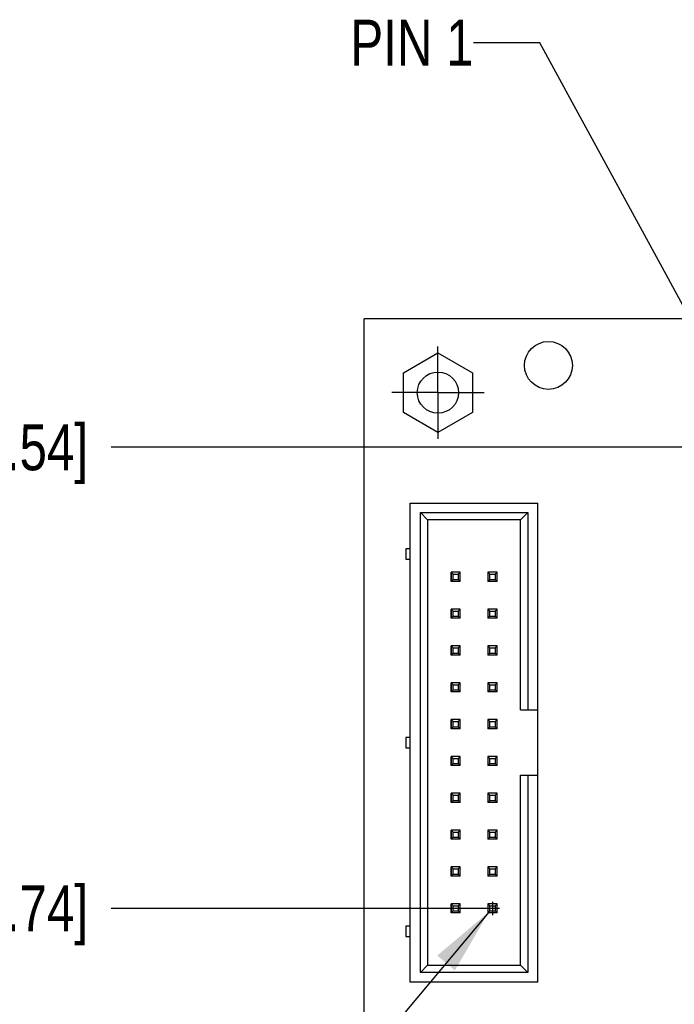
# Model space of a CAD drawing. Header units: inches. Extents: x 0 to 34, y 0 to 22.
# Tile 4 of 27: x 6 to 7.8, y 15.2 to 17.9. Entities that reach past the tile are written whole.
import ezdxf

# ---------------------------------------------------------------- set-up
doc = ezdxf.new("R2010")
doc.units = ezdxf.units.IN
doc.header["$LTSCALE"] = 1.87
doc.header["$MEASUREMENT"] = 0
doc.linetypes.add('CENTER', pattern=[0.6, 0.375, -0.075, 0.075, -0.075])
doc.layers.get('0').update_dxf_attribs({"linetype": 'CONTINUOUS'})
for name, color, linetype in [('DEFAULT_1', 7, 'CENTER'), ('DETAIL', 7, 'CONTINUOUS'), ('DIMENSIONS', 7, 'CONTINUOUS')]:
    doc.layers.add(name, color=color, linetype=linetype)
doc.styles.get("Standard").update_dxf_attribs({"font": 'txt', "width": 0.8})
doc.dimstyles.new('DIMSTYLE_1', dxfattribs={"dimtxt": 0.125, "dimasz": 0.18, "dimexe": 0.125, "dimexo": 0.0625, "dimgap": 0.03125, "dimtad": 0, "dimtih": 1, "dimtoh": 1, "dimdec": 3, "dimzin": 4, "dimdsep": 46, "dimtxsty": 'STANDARD', "dimblk": '_FILLED', "dimblk1": '_FILLED', "dimblk2": '_FILLED', "dimcen": 0.09, "dimadec": 0, "dimazin": 0, "dimtp": 0.01, "dimtm": 0.01, "dimtfac": 1, "dimtdec": 3, "dimtofl": 0, "dimtmove": 0, "dimatfit": 3, "dimldrblk": '_FILLED', "dimfxl": 1, "dimtolj": 1, "dimtzin": 4, "dimarcsym": 0})
doc.dimstyles.get("Standard").update_dxf_attribs({"dimtxt": 0.125, "dimasz": 0.18, "dimexe": 0.125, "dimexo": 0.0625, "dimgap": 0.09, "dimtad": 0, "dimtih": 1, "dimtoh": 1, "dimdec": 3, "dimzin": 4, "dimdsep": 46, "dimtxsty": 'STANDARD', "dimblk": '_FILLED', "dimblk1": '_FILLED', "dimblk2": '_FILLED', "dimcen": 0.09, "dimadec": 0, "dimazin": 0, "dimtol": 1, "dimtp": 0.01, "dimtm": 0.01, "dimtfac": 1, "dimtdec": 3, "dimtofl": 0, "dimtmove": 0, "dimatfit": 3, "dimldrblk": '_FILLED', "dimfxl": 1, "dimtolj": 1, "dimtzin": 4, "dimarcsym": 0})

# ---------------------------------------------------------------- blocks, each defined once
blk = doc.blocks.new('*D7')
at = {"layer": 'DIMENSIONS', "color": 2, "linetype": 'CONTINUOUS'}
blk.add_line((7.2828, 15.4635), (6.2283, 15.4635), dxfattribs=at)
at = {"layer": 'DIMENSIONS', "color": 2, "linetype": 'CONTINUOUS', "insert": (6.1658, 15.526), "char_height": 0.125, "width": 1.325, "attachment_point": 3, "line_spacing_factor": 0.9}
blk.add_mtext('3.100{\\Ftxt.shx;\\W1.000000;\\H0.125000; }[78.74]', dxfattribs=at)
blk = doc.blocks.new('_FILLED')
at = {"color": 0, "linetype": 'BYBLOCK'}
blk.add_solid([(0, 0), (-1, 0.174), (-1, -0.174)], dxfattribs=at)
blk = doc.blocks.new('*D13')
at = {"layer": 'DIMENSIONS', "color": 2, "linetype": 'CONTINUOUS'}
blk.add_line((8.0184, 16.7153), (6.2283, 16.7153), dxfattribs=at)
at = {"layer": 'DIMENSIONS', "color": 2, "linetype": 'CONTINUOUS', "insert": (6.1658, 16.7778), "char_height": 0.125, "width": 1.725, "attachment_point": 3, "line_spacing_factor": 0.9}
blk.add_mtext('2X 4.352{\\Ftxt.shx;\\W1.000000;\\H0.125000; }[110.54]', dxfattribs=at)

msp = doc.modelspace()

# ---------------------------------------------------------------- linework, layer by layer
at = {"color": 7, "linetype": 'CONTINUOUS'}
for p, q in [((6.9158, 12.3635), (6.9158, 17.0635)), ((13.9958, 17.0635), (6.9158, 17.0635)), ((7.0223, 16.9175), (7.1158, 16.9715)), ((7.1158, 16.9715), (7.2093, 16.9175)), ((7.0223, 16.8095), (7.0223, 16.9175)), ((7.2093, 16.9175), (7.2093, 16.8095)), ((7.1158, 16.7556), (7.0223, 16.8095)), ((7.2093, 16.8095), (7.1158, 16.7556)), ((7.0406, 15.2635), (7.0406, 16.5635)), ((7.0406, 16.5635), (7.3871, 16.5635)), ((7.3871, 15.2635), (7.3871, 16.5635)), ((7.0682, 15.2891), (7.0682, 16.5379)), ((7.0879, 16.5182), (7.0682, 16.5379)), ((7.0682, 16.5379), (7.3595, 16.5379)), ((7.3398, 16.5182), (7.3595, 16.5379)), ((7.3595, 16.5379), (7.3595, 16.0021)), ((7.0879, 16.5182), (7.0879, 15.3088)), ((7.3398, 16.5182), (7.0879, 16.5182)), ((7.3398, 16.0021), (7.3398, 16.5182)), ((7.0288, 16.4395), (7.0288, 16.4119)), ((7.0406, 16.4395), (7.0288, 16.4395)), ((7.0288, 16.4119), (7.0406, 16.4119)), ((7.1512, 16.3761), (7.1512, 16.3509)), ((7.1514, 16.3761), (7.1514, 16.3509)), ((7.1571, 16.3704), (7.1514, 16.3761)), ((7.1766, 16.3761), (7.1514, 16.3761)), ((7.1571, 16.3566), (7.1571, 16.3704)), ((7.1571, 16.3704), (7.1709, 16.3704)), ((7.1709, 16.3704), (7.1766, 16.3761)), ((7.1709, 16.3704), (7.1709, 16.3566)), ((7.1766, 16.3509), (7.1766, 16.3761)), ((7.2512, 16.3761), (7.2512, 16.3509)), ((7.2514, 16.3761), (7.2514, 16.3509)), ((7.2571, 16.3704), (7.2514, 16.3761)), ((7.2766, 16.3761), (7.2514, 16.3761)), ((7.2571, 16.3566), (7.2571, 16.3704)), ((7.2571, 16.3704), (7.2709, 16.3704)), ((7.2709, 16.3704), (7.2766, 16.3761)), ((7.2709, 16.3704), (7.2709, 16.3566)), ((7.2766, 16.3509), (7.2766, 16.3761)), ((7.1514, 16.3509), (7.1571, 16.3566)), ((7.1766, 16.3509), (7.1514, 16.3509)), ((7.1571, 16.3566), (7.1709, 16.3566)), ((7.1709, 16.3566), (7.1766, 16.3509)), ((7.2514, 16.3509), (7.2571, 16.3566)), ((7.2766, 16.3509), (7.2514, 16.3509)), ((7.2571, 16.3566), (7.2709, 16.3566)), ((7.2709, 16.3566), (7.2766, 16.3509)), ((7.1512, 16.2761), (7.1512, 16.2509)), ((7.1514, 16.2761), (7.1514, 16.2509)), ((7.1571, 16.2704), (7.1514, 16.2761)), ((7.1766, 16.2761), (7.1514, 16.2761)), ((7.1514, 16.2509), (7.1571, 16.2566)), ((7.1571, 16.2566), (7.1571, 16.2704)), ((7.1571, 16.2704), (7.1709, 16.2704)), ((7.1571, 16.2566), (7.1709, 16.2566)), ((7.1709, 16.2704), (7.1766, 16.2761)), ((7.1709, 16.2704), (7.1709, 16.2566)), ((7.1709, 16.2566), (7.1766, 16.2509)), ((7.1766, 16.2509), (7.1766, 16.2761)), ((7.2512, 16.2761), (7.2512, 16.2509)), ((7.2514, 16.2761), (7.2514, 16.2509)), ((7.2571, 16.2704), (7.2514, 16.2761)), ((7.2766, 16.2761), (7.2514, 16.2761)), ((7.2514, 16.2509), (7.2571, 16.2566)), ((7.2571, 16.2566), (7.2571, 16.2704)), ((7.2571, 16.2704), (7.2709, 16.2704)), ((7.2571, 16.2566), (7.2709, 16.2566)), ((7.2709, 16.2704), (7.2766, 16.2761)), ((7.2709, 16.2704), (7.2709, 16.2566)), ((7.2709, 16.2566), (7.2766, 16.2509)), ((7.2766, 16.2509), (7.2766, 16.2761)), ((7.1766, 16.2509), (7.1514, 16.2509)), ((7.2766, 16.2509), (7.2514, 16.2509)), ((7.1512, 16.1761), (7.1512, 16.1509)), ((7.1514, 16.1761), (7.1514, 16.1509)), ((7.1571, 16.1704), (7.1514, 16.1761)), ((7.1766, 16.1761), (7.1514, 16.1761)), ((7.1709, 16.1704), (7.1766, 16.1761)), ((7.1766, 16.1509), (7.1766, 16.1761)), ((7.2512, 16.1761), (7.2512, 16.1509)), ((7.2514, 16.1761), (7.2514, 16.1509)), ((7.2571, 16.1704), (7.2514, 16.1761)), ((7.2766, 16.1761), (7.2514, 16.1761)), ((7.2709, 16.1704), (7.2766, 16.1761)), ((7.2766, 16.1509), (7.2766, 16.1761)), ((7.1514, 16.1509), (7.1571, 16.1566)), ((7.1766, 16.1509), (7.1514, 16.1509)), ((7.1571, 16.1566), (7.1571, 16.1704)), ((7.1571, 16.1704), (7.1709, 16.1704)), ((7.1571, 16.1566), (7.1709, 16.1566)), ((7.1709, 16.1704), (7.1709, 16.1566)), ((7.1709, 16.1566), (7.1766, 16.1509)), ((7.2514, 16.1509), (7.2571, 16.1566)), ((7.2766, 16.1509), (7.2514, 16.1509)), ((7.2571, 16.1566), (7.2571, 16.1704)), ((7.2571, 16.1704), (7.2709, 16.1704)), ((7.2571, 16.1566), (7.2709, 16.1566)), ((7.2709, 16.1704), (7.2709, 16.1566)), ((7.2709, 16.1566), (7.2766, 16.1509)), ((7.1512, 16.0761), (7.1512, 16.0509)), ((7.1514, 16.0761), (7.1514, 16.0509)), ((7.1571, 16.0704), (7.1514, 16.0761)), ((7.1766, 16.0761), (7.1514, 16.0761)), ((7.1571, 16.0566), (7.1571, 16.0704)), ((7.1571, 16.0704), (7.1709, 16.0704)), ((7.1709, 16.0704), (7.1766, 16.0761)), ((7.1709, 16.0704), (7.1709, 16.0566)), ((7.1766, 16.0509), (7.1766, 16.0761)), ((7.2512, 16.0761), (7.2512, 16.0509)), ((7.2514, 16.0761), (7.2514, 16.0509)), ((7.2571, 16.0704), (7.2514, 16.0761)), ((7.2766, 16.0761), (7.2514, 16.0761)), ((7.2571, 16.0566), (7.2571, 16.0704)), ((7.2571, 16.0704), (7.2709, 16.0704)), ((7.2709, 16.0704), (7.2766, 16.0761)), ((7.2709, 16.0704), (7.2709, 16.0566)), ((7.2766, 16.0509), (7.2766, 16.0761)), ((7.1514, 16.0509), (7.1571, 16.0566)), ((7.1766, 16.0509), (7.1514, 16.0509)), ((7.1571, 16.0566), (7.1709, 16.0566)), ((7.1709, 16.0566), (7.1766, 16.0509)), ((7.2514, 16.0509), (7.2571, 16.0566)), ((7.2766, 16.0509), (7.2514, 16.0509)), ((7.2571, 16.0566), (7.2709, 16.0566)), ((7.2709, 16.0566), (7.2766, 16.0509)), ((7.3398, 16.0021), (7.3871, 16.0021)), ((7.1512, 15.9761), (7.1512, 15.9509)), ((7.1514, 15.9761), (7.1514, 15.9509)), ((7.1571, 15.9704), (7.1514, 15.9761)), ((7.1766, 15.9761), (7.1514, 15.9761)), ((7.1571, 15.9566), (7.1571, 15.9704)), ((7.1571, 15.9704), (7.1709, 15.9704)), ((7.1709, 15.9704), (7.1766, 15.9761)), ((7.1709, 15.9704), (7.1709, 15.9566)), ((7.1766, 15.9509), (7.1766, 15.9761)), ((7.2512, 15.9761), (7.2512, 15.9509)), ((7.2514, 15.9761), (7.2514, 15.9509)), ((7.2571, 15.9704), (7.2514, 15.9761)), ((7.2766, 15.9761), (7.2514, 15.9761)), ((7.2571, 15.9566), (7.2571, 15.9704)), ((7.2571, 15.9704), (7.2709, 15.9704)), ((7.2709, 15.9704), (7.2766, 15.9761)), ((7.2709, 15.9704), (7.2709, 15.9566)), ((7.2766, 15.9509), (7.2766, 15.9761)), ((7.1514, 15.9509), (7.1571, 15.9566)), ((7.1766, 15.9509), (7.1514, 15.9509)), ((7.1571, 15.9566), (7.1709, 15.9566)), ((7.1709, 15.9566), (7.1766, 15.9509)), ((7.2514, 15.9509), (7.2571, 15.9566)), ((7.2766, 15.9509), (7.2514, 15.9509)), ((7.2571, 15.9566), (7.2709, 15.9566)), ((7.2709, 15.9566), (7.2766, 15.9509)), ((7.0288, 15.9273), (7.0288, 15.8997)), ((7.0406, 15.9273), (7.0288, 15.9273)), ((7.0288, 15.8997), (7.0406, 15.8997)), ((7.1512, 15.8761), (7.1512, 15.8509)), ((7.1514, 15.8761), (7.1514, 15.8509)), ((7.1571, 15.8704), (7.1514, 15.8761)), ((7.1766, 15.8761), (7.1514, 15.8761)), ((7.1514, 15.8509), (7.1571, 15.8566)), ((7.1571, 15.8566), (7.1571, 15.8704)), ((7.1571, 15.8704), (7.1709, 15.8704)), ((7.1571, 15.8566), (7.1709, 15.8566)), ((7.1709, 15.8704), (7.1766, 15.8761)), ((7.1709, 15.8704), (7.1709, 15.8566)), ((7.1709, 15.8566), (7.1766, 15.8509)), ((7.1766, 15.8509), (7.1766, 15.8761)), ((7.2512, 15.8761), (7.2512, 15.8509)), ((7.2514, 15.8761), (7.2514, 15.8509)), ((7.2571, 15.8704), (7.2514, 15.8761)), ((7.2766, 15.8761), (7.2514, 15.8761)), ((7.2514, 15.8509), (7.2571, 15.8566)), ((7.2571, 15.8566), (7.2571, 15.8704)), ((7.2571, 15.8704), (7.2709, 15.8704)), ((7.2571, 15.8566), (7.2709, 15.8566)), ((7.2709, 15.8704), (7.2766, 15.8761)), ((7.2709, 15.8704), (7.2709, 15.8566)), ((7.2709, 15.8566), (7.2766, 15.8509)), ((7.2766, 15.8509), (7.2766, 15.8761)), ((7.1766, 15.8509), (7.1514, 15.8509)), ((7.2766, 15.8509), (7.2514, 15.8509)), ((7.3398, 15.3088), (7.3398, 15.8249)), ((7.3398, 15.8249), (7.3871, 15.8249)), ((7.3595, 15.8249), (7.3595, 15.2891)), ((7.1512, 15.7761), (7.1512, 15.7509)), ((7.1514, 15.7761), (7.1514, 15.7509)), ((7.1571, 15.7704), (7.1514, 15.7761)), ((7.1766, 15.7761), (7.1514, 15.7761)), ((7.1709, 15.7704), (7.1766, 15.7761)), ((7.1766, 15.7509), (7.1766, 15.7761)), ((7.2512, 15.7761), (7.2512, 15.7509)), ((7.2514, 15.7761), (7.2514, 15.7509)), ((7.2571, 15.7704), (7.2514, 15.7761)), ((7.2766, 15.7761), (7.2514, 15.7761)), ((7.2709, 15.7704), (7.2766, 15.7761)), ((7.2766, 15.7509), (7.2766, 15.7761)), ((7.1514, 15.7509), (7.1571, 15.7566)), ((7.1766, 15.7509), (7.1514, 15.7509)), ((7.1571, 15.7566), (7.1571, 15.7704)), ((7.1571, 15.7704), (7.1709, 15.7704)), ((7.1571, 15.7566), (7.1709, 15.7566)), ((7.1709, 15.7704), (7.1709, 15.7566)), ((7.1709, 15.7566), (7.1766, 15.7509)), ((7.2514, 15.7509), (7.2571, 15.7566)), ((7.2766, 15.7509), (7.2514, 15.7509)), ((7.2571, 15.7566), (7.2571, 15.7704)), ((7.2571, 15.7704), (7.2709, 15.7704)), ((7.2571, 15.7566), (7.2709, 15.7566)), ((7.2709, 15.7704), (7.2709, 15.7566)), ((7.2709, 15.7566), (7.2766, 15.7509)), ((7.1512, 15.6761), (7.1512, 15.6509)), ((7.1514, 15.6761), (7.1514, 15.6509)), ((7.1571, 15.6704), (7.1514, 15.6761)), ((7.1766, 15.6761), (7.1514, 15.6761)), ((7.1571, 15.6566), (7.1571, 15.6704)), ((7.1571, 15.6704), (7.1709, 15.6704)), ((7.1709, 15.6704), (7.1766, 15.6761)), ((7.1709, 15.6704), (7.1709, 15.6566)), ((7.1766, 15.6509), (7.1766, 15.6761)), ((7.2512, 15.6761), (7.2512, 15.6509)), ((7.2514, 15.6761), (7.2514, 15.6509)), ((7.2571, 15.6704), (7.2514, 15.6761)), ((7.2766, 15.6761), (7.2514, 15.6761)), ((7.2571, 15.6566), (7.2571, 15.6704)), ((7.2571, 15.6704), (7.2709, 15.6704)), ((7.2709, 15.6704), (7.2766, 15.6761)), ((7.2709, 15.6704), (7.2709, 15.6566)), ((7.2766, 15.6509), (7.2766, 15.6761)), ((7.1514, 15.6509), (7.1571, 15.6566)), ((7.1766, 15.6509), (7.1514, 15.6509)), ((7.1571, 15.6566), (7.1709, 15.6566)), ((7.1709, 15.6566), (7.1766, 15.6509)), ((7.2514, 15.6509), (7.2571, 15.6566)), ((7.2766, 15.6509), (7.2514, 15.6509)), ((7.2571, 15.6566), (7.2709, 15.6566)), ((7.2709, 15.6566), (7.2766, 15.6509)), ((7.1512, 15.5761), (7.1512, 15.5509)), ((7.1514, 15.5761), (7.1514, 15.5509)), ((7.1571, 15.5704), (7.1514, 15.5761)), ((7.1766, 15.5761), (7.1514, 15.5761)), ((7.1571, 15.5566), (7.1571, 15.5704)), ((7.1571, 15.5704), (7.1709, 15.5704)), ((7.1709, 15.5704), (7.1766, 15.5761)), ((7.1709, 15.5704), (7.1709, 15.5566)), ((7.1766, 15.5509), (7.1766, 15.5761)), ((7.2512, 15.5761), (7.2512, 15.5509)), ((7.2514, 15.5761), (7.2514, 15.5509)), ((7.2571, 15.5704), (7.2514, 15.5761)), ((7.2766, 15.5761), (7.2514, 15.5761)), ((7.2571, 15.5566), (7.2571, 15.5704)), ((7.2571, 15.5704), (7.2709, 15.5704)), ((7.2709, 15.5704), (7.2766, 15.5761)), ((7.2709, 15.5704), (7.2709, 15.5566)), ((7.2766, 15.5509), (7.2766, 15.5761)), ((7.1514, 15.5509), (7.1571, 15.5566)), ((7.1766, 15.5509), (7.1514, 15.5509)), ((7.1571, 15.5566), (7.1709, 15.5566)), ((7.1709, 15.5566), (7.1766, 15.5509)), ((7.2514, 15.5509), (7.2571, 15.5566)), ((7.2766, 15.5509), (7.2514, 15.5509)), ((7.2571, 15.5566), (7.2709, 15.5566)), ((7.2709, 15.5566), (7.2766, 15.5509)), ((7.1512, 15.4761), (7.1512, 15.4509)), ((7.1514, 15.4761), (7.1514, 15.4509)), ((7.1571, 15.4704), (7.1514, 15.4761)), ((7.1766, 15.4761), (7.1514, 15.4761)), ((7.1514, 15.4509), (7.1571, 15.4566)), ((7.1766, 15.4509), (7.1514, 15.4509)), ((7.1571, 15.4566), (7.1571, 15.4704)), ((7.1571, 15.4704), (7.1709, 15.4704)), ((7.1571, 15.4566), (7.1709, 15.4566)), ((7.1709, 15.4704), (7.1766, 15.4761)), ((7.1709, 15.4704), (7.1709, 15.4566)), ((7.1709, 15.4566), (7.1766, 15.4509)), ((7.1766, 15.4509), (7.1766, 15.4761)), ((7.2512, 15.4761), (7.2512, 15.4509)), ((7.2514, 15.4761), (7.2514, 15.4509)), ((7.2571, 15.4704), (7.2514, 15.4761)), ((7.2766, 15.4761), (7.2514, 15.4761)), ((7.2514, 15.4509), (7.2571, 15.4566)), ((7.2766, 15.4509), (7.2514, 15.4509)), ((7.2571, 15.4566), (7.2571, 15.4704)), ((7.2571, 15.4704), (7.2709, 15.4704)), ((7.2571, 15.4566), (7.2709, 15.4566)), ((7.2709, 15.4704), (7.2766, 15.4761)), ((7.2709, 15.4704), (7.2709, 15.4566)), ((7.2709, 15.4566), (7.2766, 15.4509)), ((7.2766, 15.4509), (7.2766, 15.4761)), ((7.0288, 15.4151), (7.0288, 15.3875)), ((7.0406, 15.4151), (7.0288, 15.4151)), ((7.0288, 15.3875), (7.0406, 15.3875)), ((7.0879, 15.3088), (7.0682, 15.2891)), ((7.0879, 15.3088), (7.3398, 15.3088)), ((7.3398, 15.3088), (7.3595, 15.2891)), ((7.3871, 15.2635), (7.0406, 15.2635)), ((7.3595, 15.2891), (7.0682, 15.2891))]:
    msp.add_line(p, q, dxfattribs=at)
for centre, radius in [((7.4158, 16.9375), 0.065), ((7.1158, 16.8635), 0.056)]:
    msp.add_circle(centre, radius, dxfattribs=at)
at = {"layer": 'DEFAULT_1', "color": 7, "linetype": 'CENTER'}
for q in [(7.1158, 16.9886), (6.9907, 16.8635), (7.1158, 16.7384), (7.2409, 16.8635)]:
    msp.add_line((7.1158, 16.8635), q, dxfattribs=at)
at = {"layer": 'DETAIL', "color": 7, "linetype": 'CONTINUOUS'}
msp.add_line((7.2641, 15.4815), (7.264, 15.445), dxfattribs=at)

# ---------------------------------------------------------------- texts
at = {"layer": 'DETAIL', "color": 2, "linetype": 'CONTINUOUS', "insert": (7.2125, 17.876), "char_height": 0.125, "width": 0.5, "attachment_point": 3, "line_spacing_factor": 0.9}
msp.add_mtext('PIN 1', dxfattribs=at)

# ---------------------------------------------------------------- dimensions: what is measured, and where the dimension line sits
at = {"layer": 'DIMENSIONS', "color": 2, "linetype": 'CONTINUOUS'}
dim = msp.add_ordinate_dim(feature_location=(8.0184, 16.7153), offset=(-1.7901, 0), dtype=0, origin=(7.9889, 12.3635), text='2X <>', dimstyle='DIMSTYLE_1', dxfattribs=at)
dim.commit()
dim.dimension.update_dxf_attribs({"geometry": '*D13', "text_midpoint": (5.3033, 16.7153)})
dim = msp.add_ordinate_dim(feature_location=(7.2828, 15.4635), offset=(-1.0545, 0), dtype=0, origin=(7.2571, 12.3635), dimstyle='DIMSTYLE_1', dxfattribs=at)
dim.commit()
dim.dimension.update_dxf_attribs({"geometry": '*D7', "text_midpoint": (5.5033, 15.4635)})

# ---------------------------------------------------------------- leaders
at = {"layer": 'DETAIL', "color": 2, "linetype": 'CONTINUOUS'}
for points in [[(7.9889, 16.7182), (7.3925, 17.8135), (7.2125, 17.8135)], [(7.2536, 15.4531), (6.1658, 14.1555), (5.9858, 14.1555)]]:
    msp.add_leader(points, dimstyle='STANDARD', override={"dimtad": 0}, dxfattribs=at)

doc.saveas('drawing.dxf')
